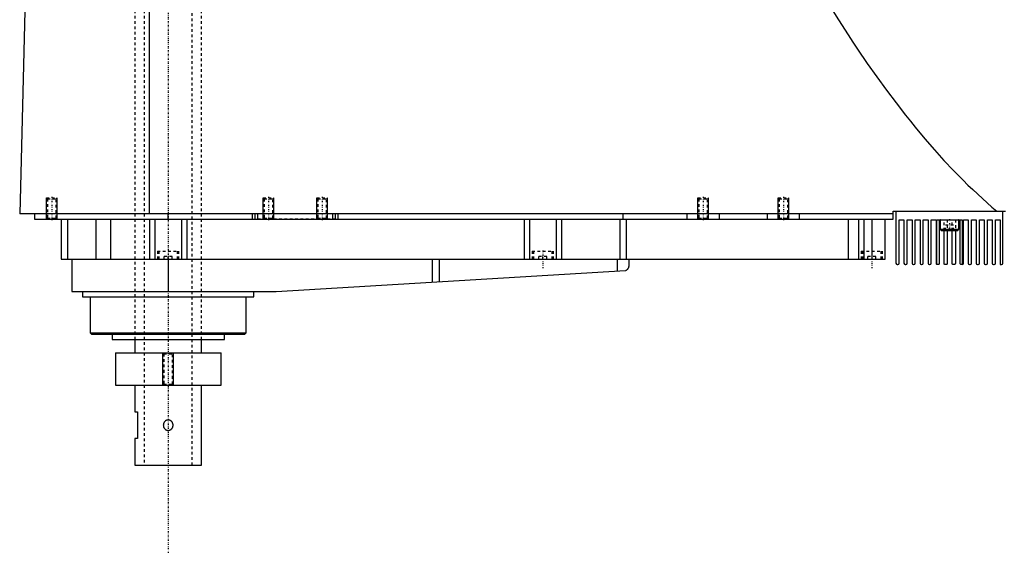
# Model space of a CAD drawing. Extents: x -706 to 181, y -1 to 1086.
# Tile 2 of 5: x -706 to -338, y 364 to 560. Entities that reach past the tile are written whole.
import ezdxf

# ---------------------------------------------------------------- set-up
doc = ezdxf.new("R2010")
doc.units = 0
doc.linetypes.add('CENTER', pattern=[1.5, 0.45, -0.5, 0.05, -0.5])
doc.linetypes.add('DASHED', pattern=[2, 1, -1])
for name, color, linetype in [('AM_0', 7, 'CONTINUOUS'), ('AM_10', 7, 'CONTINUOUS'), ('AM_3', 7, 'DASHED'), ('AM_7', 7, 'CENTER')]:
    doc.layers.add(name, color=color, linetype=linetype)

msp = doc.modelspace()

# ---------------------------------------------------------------- linework, layer by layer
at = {"layer": 'AM_0', "color": 7, "linetype": 'CONTINUOUS'}
for p, q in [((-703.45, 568.63), (-705.5, 487.5)), ((-657.01, 487.5), (-657.01, 569.6)), ((-379, 487.5), (-705.5, 487.5)), ((-700, 487.5), (-700, 485.5)), ((-650, 485.5), (-650, 487.5)), ((-618.5, 485.5), (-618.5, 487.5)), ((-617.5, 485.5), (-617.5, 487.5)), ((-616.5, 485.5), (-616.5, 487.5)), ((-588.5, 485.5), (-588.5, 487.5)), ((-587.5, 485.5), (-587.5, 487.5)), ((-586.5, 485.5), (-586.5, 487.5)), ((-480, 485.5), (-480, 487.5)), ((-456, 485.5), (-456, 487.5)), ((-444, 485.5), (-444, 487.5)), ((-426, 485.5), (-426, 487.5)), ((-414, 485.5), (-414, 487.5)), ((-379, 485.5), (-379, 488.5)), ((-379, 488.5), (-337, 488.5)), ((-378, 488.5), (-378, 469)), ((-338, 469), (-338, 488.5)), ((-700, 485.5), (-379, 485.5)), ((-690, 485.5), (-690, 470.5)), ((-687.69, 485.5), (-687.69, 470.5)), ((-677.09, 485.5), (-677.09, 470.5)), ((-671.56, 485.5), (-671.56, 470.5)), ((-657, 485.5), (-657, 470.5)), ((-655, 485.5), (-655, 470.5)), ((-645, 485.5), (-645, 470.5)), ((-643, 485.5), (-643, 470.5)), ((-517, 485.5), (-517, 470.5)), ((-515, 485.5), (-515, 470.5)), ((-505, 485.5), (-505, 470.5)), ((-503, 485.5), (-503, 470.5)), ((-481.18, 485.5), (-481.18, 470.5)), ((-478.85, 485.5), (-478.85, 470.5)), ((-395.84, 485.5), (-395.84, 470.5)), ((-392, 485.5), (-392, 470.5)), ((-390, 485.5), (-390, 470.5)), ((-387, 485.5), (-387, 470.5)), ((-382, 470.5), (-382, 485.5)), ((-376.8, 485.3), (-375, 485.3)), ((-376.8, 469), (-376.8, 485.3)), ((-375, 485.3), (-375, 469)), ((-373.8, 485.3), (-372, 485.3)), ((-373.8, 469), (-373.8, 485.3)), ((-372, 485.3), (-372, 469)), ((-370.8, 485.3), (-369, 485.3)), ((-370.8, 469), (-370.8, 485.3)), ((-369, 485.3), (-369, 469)), ((-367.8, 485.3), (-366, 485.3)), ((-367.8, 469), (-367.8, 485.3)), ((-366, 485.3), (-366, 469)), ((-364.8, 485.3), (-363, 485.3)), ((-364.8, 469), (-364.8, 485.3)), ((-363, 485.3), (-363, 469)), ((-362.75, 468.57), (-362.75, 485.3)), ((-362.75, 485.3), (-353.25, 485.3)), ((-361.8, 485.3), (-361.8, 469)), ((-361.5, 485.2), (-361.5, 481.7)), ((-361.5, 485.2), (-354.5, 485.2)), ((-354.5, 481.7), (-354.5, 485.2)), ((-354, 469), (-354, 485.3)), ((-353.25, 485.3), (-353.25, 468.5)), ((-352.8, 485.3), (-351, 485.3)), ((-352.8, 469), (-352.8, 485.3)), ((-351, 485.3), (-351, 469)), ((-349.8, 485.3), (-348, 485.3)), ((-349.8, 469), (-349.8, 485.3)), ((-348, 485.3), (-348, 469)), ((-346.8, 485.3), (-345, 485.3)), ((-346.8, 469), (-346.8, 485.3)), ((-345, 485.3), (-345, 469)), ((-343.8, 485.3), (-342, 485.3)), ((-343.8, 469), (-343.8, 485.3)), ((-342, 485.3), (-342, 469)), ((-340.8, 485.3), (-339, 485.3)), ((-340.8, 469), (-340.8, 485.3)), ((-339, 485.3), (-339, 468.5)), ((-361.5, 481.7), (-361.1, 481.3)), ((-361.5, 481.7), (-354.5, 481.7)), ((-361.1, 481.3), (-354.9, 481.3)), ((-360, 469), (-360, 481.3)), ((-358.8, 481.3), (-358.8, 469)), ((-357, 469), (-357, 481.3)), ((-355.8, 481.3), (-355.8, 469)), ((-354.9, 481.3), (-354.5, 481.7)), ((-690, 470.5), (-382, 470.5)), ((-686, 470.5), (-686, 458.5)), ((-650, 470.5), (-650, 458.5)), ((-551.33, 470.5), (-551.33, 461.99)), ((-548.68, 470.5), (-548.68, 462.14)), ((-482.14, 470.5), (-482.14, 466.1)), ((-477.8, 470.5), (-477.8, 467.74)), ((-377.5, 468.5), (-377.3, 468.5)), ((-374.5, 468.5), (-374.3, 468.5)), ((-371.5, 468.5), (-371.3, 468.5)), ((-368.5, 468.5), (-368.3, 468.5)), ((-365.5, 468.5), (-365.3, 468.5)), ((-362.3, 468.5), (-362.5, 468.5)), ((-359.3, 468.5), (-359.5, 468.5)), ((-356.3, 468.5), (-356.5, 468.5)), ((-353.3, 468.5), (-353.5, 468.5)), ((-350.5, 468.5), (-350.3, 468.5)), ((-347.5, 468.5), (-347.3, 468.5)), ((-344.5, 468.5), (-344.3, 468.5)), ((-341.5, 468.5), (-341.3, 468.5)), ((-339, 468.5), (-338.5, 468.5)), ((-609.7, 458.52), (-479.14, 466.27)), ((-686, 458.5), (-610.3, 458.5)), ((-682, 458.5), (-682, 456.5)), ((-682, 456.5), (-618, 456.5)), ((-679.17, 456.5), (-679.17, 443)), ((-620.83, 443), (-620.83, 456.5)), ((-618, 456.5), (-618, 458.5)), ((-679.17, 443), (-678.67, 442.5)), ((-679.17, 443), (-620.83, 443)), ((-678.67, 442.5), (-621.33, 442.5)), ((-671, 442.5), (-671, 440.5)), ((-629, 440.5), (-629, 442.5)), ((-621.33, 442.5), (-620.83, 443)), ((-671, 440.5), (-629, 440.5)), ((-662.5, 440.5), (-662.5, 435.5)), ((-637.5, 435.5), (-637.5, 440.5)), ((-669.75, 435.5), (-669.75, 423.5)), ((-669.75, 435.5), (-630.25, 435.5)), ((-630.25, 423.5), (-630.25, 435.5)), ((-669.75, 423.5), (-630.25, 423.5)), ((-662.5, 423.5), (-662.5, 413.5)), ((-637.5, 393.5), (-637.5, 423.5)), ((-662.5, 413.5), (-661.5, 413.5)), ((-661.5, 413.5), (-661.5, 403.5)), ((-662.5, 403.5), (-662.5, 393.5)), ((-661.5, 403.5), (-662.5, 403.5)), ((-662.5, 393.5), (-637.5, 393.5))]:
    msp.add_line(p, q, dxfattribs=at)
for points in [[(-404.88, 568.63, 0), (-403.09, 565.7, 0), (-399.5, 559.96, 0), (-395.91, 554.39, 0), (-394.12, 551.66, 0), (-392.33, 548.98, 0), (-388.74, 543.72, 0), (-385.15, 538.63, 0), (-381.57, 533.7, 0), (-377.98, 528.92, 0), (-374.39, 524.31, 0), (-372.6, 522.07, 0), (-370.81, 519.86, 0), (-367.22, 515.57, 0), (-363.63, 511.44, 0), (-360.05, 507.47, 0), (-356.46, 503.66, 0), (-352.87, 500.01, 0), (-351.08, 498.24, 0), (-349.28, 496.52, 0), (-345.69, 493.19, 0), (-342.11, 490.02, 0), (-340.31, 488.5, 0)], [(-479.14, 466.27, 0), (-479.07, 466.3, 0), (-478.93, 466.36, 0), (-478.8, 466.42, 0), (-478.73, 466.46, 0), (-478.67, 466.49, 0), (-478.56, 466.57, 0), (-478.45, 466.66, 0), (-478.35, 466.75, 0), (-478.26, 466.84, 0), (-478.18, 466.94, 0), (-478.14, 466.99, 0), (-478.11, 467.04, 0), (-478.04, 467.14, 0), (-477.98, 467.24, 0), (-477.93, 467.34, 0), (-477.89, 467.44, 0), (-477.86, 467.53, 0), (-477.84, 467.58, 0), (-477.84, 467.58, 0), (-477.84, 467.6, 0), (-477.83, 467.61, 0), (-477.83, 467.62, 0), (-477.83, 467.62, 0), (-477.83, 467.64, 0), (-477.82, 467.65, 0), (-477.82, 467.66, 0), (-477.82, 467.67, 0), (-477.81, 467.68, 0), (-477.81, 467.69, 0), (-477.81, 467.69, 0), (-477.81, 467.7, 0), (-477.81, 467.71, 0), (-477.8, 467.72, 0), (-477.8, 467.72, 0), (-477.8, 467.73, 0), (-477.8, 467.73, 0), (-477.8, 467.73, 0), (-477.8, 467.73, 0), (-477.8, 467.74, 0), (-477.8, 467.74, 0)], [(-362.5, 468.5, 0), (-362.51, 468.5, 0), (-362.54, 468.5, 0), (-362.56, 468.5, 0), (-362.58, 468.51, 0), (-362.59, 468.51, 0), (-362.61, 468.51, 0), (-362.63, 468.52, 0), (-362.65, 468.52, 0), (-362.67, 468.53, 0), (-362.68, 468.53, 0), (-362.69, 468.54, 0), (-362.7, 468.54, 0), (-362.71, 468.55, 0), (-362.72, 468.55, 0), (-362.73, 468.55, 0), (-362.74, 468.56, 0), (-362.74, 468.56, 0), (-362.74, 468.56, 0), (-362.75, 468.56, 0), (-362.75, 468.57, 0), (-362.75, 468.57, 0), (-362.75, 468.57, 0)], [(-361.8, 469, 0), (-361.8, 468.99, 0), (-361.8, 468.98, 0), (-361.8, 468.97, 0), (-361.8, 468.97, 0), (-361.8, 468.96, 0), (-361.8, 468.95, 0), (-361.8, 468.94, 0), (-361.8, 468.93, 0), (-361.81, 468.92, 0), (-361.81, 468.91, 0), (-361.81, 468.91, 0), (-361.81, 468.9, 0), (-361.81, 468.89, 0), (-361.81, 468.88, 0), (-361.82, 468.87, 0), (-361.82, 468.86, 0), (-361.82, 468.85, 0), (-361.82, 468.85, 0), (-361.83, 468.84, 0), (-361.83, 468.83, 0), (-361.83, 468.82, 0), (-361.83, 468.82, 0), (-361.84, 468.81, 0), (-361.84, 468.8, 0), (-361.84, 468.8, 0), (-361.85, 468.79, 0), (-361.85, 468.79, 0), (-361.85, 468.78, 0), (-361.86, 468.77, 0), (-361.86, 468.76, 0), (-361.86, 468.75, 0), (-361.87, 468.75, 0), (-361.87, 468.74, 0), (-361.87, 468.74, 0), (-361.88, 468.73, 0), (-361.88, 468.72, 0), (-361.89, 468.72, 0), (-361.89, 468.71, 0), (-361.9, 468.7, 0), (-361.9, 468.7, 0), (-361.9, 468.7, 0), (-361.91, 468.69, 0), (-361.91, 468.68, 0), (-361.92, 468.68, 0), (-361.92, 468.67, 0), (-361.93, 468.67, 0), (-361.93, 468.66, 0), (-361.93, 468.66, 0), (-361.94, 468.65, 0), (-361.94, 468.65, 0), (-361.95, 468.64, 0), (-361.95, 468.64, 0), (-361.96, 468.63, 0), (-361.96, 468.63, 0), (-361.97, 468.63, 0), (-361.97, 468.62, 0), (-361.98, 468.62, 0), (-361.98, 468.61, 0), (-361.99, 468.61, 0), (-361.99, 468.6, 0), (-362, 468.6, 0), (-362, 468.6, 0), (-362.01, 468.6, 0), (-362.01, 468.59, 0), (-362.01, 468.59, 0), (-362.03, 468.58, 0), (-362.06, 468.56, 0), (-362.1, 468.54, 0), (-362.13, 468.53, 0), (-362.16, 468.52, 0), (-362.19, 468.51, 0), (-362.21, 468.51, 0), (-362.23, 468.51, 0), (-362.26, 468.5, 0), (-362.29, 468.5, 0), (-362.3, 468.5, 0)], [(-359.5, 468.5, 0), (-359.5, 468.5, 0), (-359.51, 468.5, 0), (-359.52, 468.5, 0), (-359.52, 468.5, 0), (-359.52, 468.5, 0), (-359.53, 468.5, 0), (-359.54, 468.5, 0), (-359.55, 468.5, 0), (-359.55, 468.5, 0), (-359.56, 468.5, 0), (-359.56, 468.5, 0), (-359.57, 468.5, 0), (-359.57, 468.51, 0), (-359.58, 468.51, 0), (-359.59, 468.51, 0), (-359.59, 468.51, 0), (-359.6, 468.51, 0), (-359.6, 468.51, 0), (-359.61, 468.51, 0), (-359.62, 468.51, 0), (-359.62, 468.52, 0), (-359.63, 468.52, 0), (-359.63, 468.52, 0), (-359.64, 468.52, 0), (-359.64, 468.52, 0), (-359.65, 468.52, 0), (-359.65, 468.52, 0), (-359.66, 468.53, 0), (-359.66, 468.53, 0), (-359.67, 468.53, 0), (-359.68, 468.53, 0), (-359.68, 468.54, 0), (-359.69, 468.54, 0), (-359.69, 468.54, 0), (-359.7, 468.54, 0), (-359.7, 468.54, 0), (-359.71, 468.55, 0), (-359.72, 468.55, 0), (-359.72, 468.55, 0), (-359.73, 468.55, 0), (-359.73, 468.56, 0), (-359.74, 468.56, 0), (-359.74, 468.56, 0), (-359.75, 468.57, 0), (-359.76, 468.57, 0), (-359.76, 468.57, 0), (-359.77, 468.58, 0), (-359.77, 468.58, 0), (-359.77, 468.58, 0), (-359.78, 468.59, 0), (-359.79, 468.59, 0), (-359.79, 468.59, 0), (-359.8, 468.6, 0), (-359.8, 468.6, 0), (-359.8, 468.6, 0), (-359.81, 468.61, 0), (-359.81, 468.61, 0), (-359.82, 468.62, 0), (-359.83, 468.62, 0), (-359.83, 468.63, 0), (-359.83, 468.63, 0), (-359.84, 468.63, 0), (-359.84, 468.63, 0), (-359.85, 468.64, 0), (-359.85, 468.64, 0), (-359.85, 468.64, 0), (-359.86, 468.65, 0), (-359.86, 468.65, 0), (-359.86, 468.66, 0), (-359.87, 468.66, 0), (-359.87, 468.66, 0), (-359.88, 468.67, 0), (-359.88, 468.68, 0), (-359.88, 468.68, 0), (-359.89, 468.69, 0), (-359.89, 468.69, 0), (-359.89, 468.69, 0), (-359.9, 468.7, 0), (-359.9, 468.7, 0), (-359.91, 468.71, 0), (-359.91, 468.72, 0), (-359.92, 468.72, 0), (-359.92, 468.72, 0), (-359.92, 468.73, 0), (-359.92, 468.73, 0), (-359.93, 468.74, 0), (-359.93, 468.75, 0), (-359.93, 468.75, 0), (-359.94, 468.76, 0), (-359.94, 468.76, 0), (-359.94, 468.77, 0), (-359.95, 468.77, 0), (-359.95, 468.78, 0), (-359.95, 468.79, 0), (-359.96, 468.79, 0), (-359.96, 468.8, 0), (-359.96, 468.8, 0), (-359.96, 468.81, 0), (-359.96, 468.81, 0), (-359.97, 468.82, 0), (-359.97, 468.83, 0), (-359.97, 468.84, 0), (-359.97, 468.84, 0), (-359.98, 468.85, 0), (-359.98, 468.85, 0), (-359.98, 468.86, 0), (-359.98, 468.86, 0), (-359.98, 468.87, 0), (-359.98, 468.87, 0), (-359.99, 468.88, 0), (-359.99, 468.89, 0), (-359.99, 468.89, 0), (-359.99, 468.89, 0), (-359.99, 468.9, 0), (-359.99, 468.91, 0), (-359.99, 468.92, 0), (-359.99, 468.92, 0), (-360, 468.93, 0), (-360, 468.93, 0), (-360, 468.94, 0), (-360, 468.95, 0), (-360, 468.95, 0), (-360, 468.96, 0), (-360, 468.97, 0), (-360, 468.97, 0), (-360, 468.98, 0), (-360, 468.98, 0), (-360, 468.99, 0), (-360, 469, 0), (-360, 469, 0)], [(-358.8, 469, 0), (-358.8, 469, 0), (-358.8, 468.99, 0), (-358.8, 468.98, 0), (-358.8, 468.98, 0), (-358.8, 468.98, 0), (-358.8, 468.97, 0), (-358.8, 468.96, 0), (-358.8, 468.95, 0), (-358.8, 468.95, 0), (-358.8, 468.94, 0), (-358.8, 468.94, 0), (-358.8, 468.93, 0), (-358.81, 468.92, 0), (-358.81, 468.92, 0), (-358.81, 468.91, 0), (-358.81, 468.9, 0), (-358.81, 468.9, 0), (-358.81, 468.89, 0), (-358.81, 468.89, 0), (-358.81, 468.88, 0), (-358.82, 468.87, 0), (-358.82, 468.87, 0), (-358.82, 468.87, 0), (-358.82, 468.86, 0), (-358.82, 468.85, 0), (-358.82, 468.85, 0), (-358.82, 468.84, 0), (-358.83, 468.84, 0), (-358.83, 468.83, 0), (-358.83, 468.82, 0), (-358.83, 468.82, 0), (-358.84, 468.81, 0), (-358.84, 468.81, 0), (-358.84, 468.8, 0), (-358.84, 468.8, 0), (-358.85, 468.79, 0), (-358.85, 468.78, 0), (-358.85, 468.78, 0), (-358.86, 468.77, 0), (-358.86, 468.77, 0), (-358.86, 468.76, 0), (-358.86, 468.76, 0), (-358.87, 468.75, 0), (-358.87, 468.74, 0), (-358.87, 468.74, 0), (-358.88, 468.73, 0), (-358.88, 468.73, 0), (-358.88, 468.72, 0), (-358.89, 468.72, 0), (-358.89, 468.71, 0), (-358.9, 468.71, 0), (-358.9, 468.7, 0), (-358.9, 468.69, 0), (-358.91, 468.69, 0), (-358.91, 468.69, 0), (-358.91, 468.68, 0), (-358.92, 468.68, 0), (-358.92, 468.67, 0), (-358.93, 468.67, 0), (-358.93, 468.66, 0), (-358.93, 468.66, 0), (-358.94, 468.66, 0), (-358.94, 468.65, 0), (-358.95, 468.65, 0), (-358.95, 468.64, 0), (-358.95, 468.64, 0), (-358.96, 468.64, 0), (-358.96, 468.63, 0), (-358.96, 468.63, 0), (-358.97, 468.63, 0), (-358.97, 468.62, 0), (-358.98, 468.62, 0), (-358.98, 468.61, 0), (-358.99, 468.61, 0), (-358.99, 468.6, 0), (-359, 468.6, 0), (-359, 468.6, 0), (-359.01, 468.6, 0), (-359.01, 468.59, 0), (-359.02, 468.59, 0), (-359.02, 468.58, 0), (-359.03, 468.58, 0), (-359.03, 468.58, 0), (-359.04, 468.57, 0), (-359.04, 468.57, 0), (-359.05, 468.57, 0), (-359.06, 468.56, 0), (-359.06, 468.56, 0), (-359.07, 468.56, 0), (-359.07, 468.56, 0), (-359.08, 468.55, 0), (-359.08, 468.55, 0), (-359.09, 468.55, 0), (-359.09, 468.54, 0), (-359.1, 468.54, 0), (-359.11, 468.54, 0), (-359.11, 468.54, 0), (-359.12, 468.54, 0), (-359.12, 468.53, 0), (-359.13, 468.53, 0), (-359.14, 468.53, 0), (-359.14, 468.53, 0), (-359.15, 468.52, 0), (-359.15, 468.52, 0), (-359.16, 468.52, 0), (-359.16, 468.52, 0), (-359.17, 468.52, 0), (-359.17, 468.52, 0), (-359.18, 468.52, 0), (-359.18, 468.51, 0), (-359.19, 468.51, 0), (-359.2, 468.51, 0), (-359.2, 468.51, 0), (-359.21, 468.51, 0), (-359.21, 468.51, 0), (-359.22, 468.51, 0), (-359.23, 468.51, 0), (-359.23, 468.5, 0), (-359.24, 468.5, 0), (-359.24, 468.5, 0), (-359.25, 468.5, 0), (-359.26, 468.5, 0), (-359.26, 468.5, 0), (-359.27, 468.5, 0), (-359.28, 468.5, 0), (-359.28, 468.5, 0), (-359.28, 468.5, 0), (-359.29, 468.5, 0), (-359.3, 468.5, 0), (-359.3, 468.5, 0)], [(-356.5, 468.5, 0), (-356.5, 468.5, 0), (-356.51, 468.5, 0), (-356.52, 468.5, 0), (-356.52, 468.5, 0), (-356.52, 468.5, 0), (-356.53, 468.5, 0), (-356.54, 468.5, 0), (-356.54, 468.5, 0), (-356.55, 468.5, 0), (-356.56, 468.5, 0), (-356.56, 468.5, 0), (-356.57, 468.5, 0), (-356.57, 468.51, 0), (-356.58, 468.51, 0), (-356.59, 468.51, 0), (-356.59, 468.51, 0), (-356.6, 468.51, 0), (-356.6, 468.51, 0), (-356.61, 468.51, 0), (-356.61, 468.51, 0), (-356.62, 468.51, 0), (-356.63, 468.52, 0), (-356.63, 468.52, 0), (-356.64, 468.52, 0), (-356.64, 468.52, 0), (-356.65, 468.52, 0), (-356.65, 468.52, 0), (-356.66, 468.53, 0), (-356.66, 468.53, 0), (-356.67, 468.53, 0), (-356.68, 468.53, 0), (-356.68, 468.53, 0), (-356.69, 468.54, 0), (-356.69, 468.54, 0), (-356.7, 468.54, 0), (-356.7, 468.54, 0), (-356.71, 468.55, 0), (-356.72, 468.55, 0), (-356.72, 468.55, 0), (-356.73, 468.55, 0), (-356.73, 468.56, 0), (-356.74, 468.56, 0), (-356.74, 468.56, 0), (-356.75, 468.57, 0), (-356.76, 468.57, 0), (-356.76, 468.57, 0), (-356.77, 468.58, 0), (-356.77, 468.58, 0), (-356.77, 468.58, 0), (-356.78, 468.59, 0), (-356.79, 468.59, 0), (-356.79, 468.59, 0), (-356.8, 468.6, 0), (-356.8, 468.6, 0), (-356.8, 468.6, 0), (-356.81, 468.61, 0), (-356.82, 468.61, 0), (-356.82, 468.62, 0), (-356.83, 468.62, 0), (-356.83, 468.63, 0), (-356.83, 468.63, 0), (-356.84, 468.63, 0), (-356.84, 468.64, 0), (-356.85, 468.64, 0), (-356.85, 468.64, 0), (-356.85, 468.65, 0), (-356.86, 468.65, 0), (-356.86, 468.66, 0), (-356.86, 468.66, 0), (-356.87, 468.66, 0), (-356.87, 468.67, 0), (-356.88, 468.67, 0), (-356.88, 468.68, 0), (-356.89, 468.68, 0), (-356.89, 468.69, 0), (-356.89, 468.69, 0), (-356.89, 468.69, 0), (-356.9, 468.7, 0), (-356.9, 468.71, 0), (-356.91, 468.71, 0), (-356.91, 468.72, 0), (-356.92, 468.72, 0), (-356.92, 468.73, 0), (-356.92, 468.73, 0), (-356.92, 468.74, 0), (-356.93, 468.74, 0), (-356.93, 468.75, 0), (-356.94, 468.75, 0), (-356.94, 468.76, 0), (-356.94, 468.76, 0), (-356.94, 468.77, 0), (-356.95, 468.77, 0), (-356.95, 468.78, 0), (-356.95, 468.79, 0), (-356.96, 468.8, 0), (-356.96, 468.8, 0), (-356.96, 468.81, 0), (-356.96, 468.81, 0), (-356.96, 468.82, 0), (-356.97, 468.82, 0), (-356.97, 468.83, 0), (-356.97, 468.84, 0), (-356.98, 468.84, 0), (-356.98, 468.85, 0), (-356.98, 468.85, 0), (-356.98, 468.86, 0), (-356.98, 468.87, 0), (-356.98, 468.87, 0), (-356.98, 468.87, 0), (-356.99, 468.88, 0), (-356.99, 468.89, 0), (-356.99, 468.89, 0), (-356.99, 468.89, 0), (-356.99, 468.9, 0), (-356.99, 468.91, 0), (-356.99, 468.92, 0), (-356.99, 468.92, 0), (-357, 468.93, 0), (-357, 468.93, 0), (-357, 468.94, 0), (-357, 468.95, 0), (-357, 468.95, 0), (-357, 468.96, 0), (-357, 468.97, 0), (-357, 468.97, 0), (-357, 468.98, 0), (-357, 468.98, 0), (-357, 468.99, 0), (-357, 469, 0), (-357, 469, 0)], [(-355.8, 469, 0), (-355.8, 469, 0), (-355.8, 468.99, 0), (-355.8, 468.98, 0), (-355.8, 468.98, 0), (-355.8, 468.97, 0), (-355.8, 468.97, 0), (-355.8, 468.96, 0), (-355.8, 468.95, 0), (-355.8, 468.94, 0), (-355.8, 468.94, 0), (-355.8, 468.93, 0), (-355.8, 468.93, 0), (-355.81, 468.92, 0), (-355.81, 468.91, 0), (-355.81, 468.91, 0), (-355.81, 468.9, 0), (-355.81, 468.89, 0), (-355.81, 468.89, 0), (-355.81, 468.88, 0), (-355.82, 468.88, 0), (-355.82, 468.87, 0), (-355.82, 468.87, 0), (-355.82, 468.86, 0), (-355.82, 468.86, 0), (-355.82, 468.85, 0), (-355.82, 468.84, 0), (-355.83, 468.84, 0), (-355.83, 468.83, 0), (-355.83, 468.83, 0), (-355.83, 468.82, 0), (-355.84, 468.81, 0), (-355.84, 468.81, 0), (-355.84, 468.8, 0), (-355.84, 468.8, 0), (-355.85, 468.79, 0), (-355.85, 468.78, 0), (-355.85, 468.78, 0), (-355.86, 468.77, 0), (-355.86, 468.76, 0), (-355.86, 468.76, 0), (-355.86, 468.76, 0), (-355.87, 468.75, 0), (-355.87, 468.74, 0), (-355.87, 468.74, 0), (-355.88, 468.73, 0), (-355.88, 468.73, 0), (-355.88, 468.72, 0), (-355.89, 468.72, 0), (-355.89, 468.71, 0), (-355.89, 468.71, 0), (-355.9, 468.7, 0), (-355.9, 468.7, 0), (-355.91, 468.69, 0), (-355.91, 468.69, 0), (-355.91, 468.68, 0), (-355.92, 468.68, 0), (-355.92, 468.67, 0), (-355.93, 468.67, 0), (-355.93, 468.66, 0), (-355.94, 468.66, 0), (-355.94, 468.66, 0), (-355.94, 468.65, 0), (-355.94, 468.65, 0), (-355.95, 468.64, 0), (-355.95, 468.64, 0), (-355.95, 468.64, 0), (-355.96, 468.63, 0), (-355.97, 468.63, 0), (-355.97, 468.63, 0), (-355.97, 468.62, 0), (-355.98, 468.62, 0), (-355.98, 468.61, 0), (-355.99, 468.61, 0), (-355.99, 468.61, 0), (-356, 468.6, 0), (-356, 468.6, 0), (-356, 468.6, 0), (-356.01, 468.59, 0), (-356.02, 468.59, 0), (-356.02, 468.59, 0), (-356.03, 468.58, 0), (-356.03, 468.58, 0), (-356.04, 468.58, 0), (-356.04, 468.57, 0), (-356.05, 468.57, 0), (-356.05, 468.57, 0), (-356.06, 468.56, 0), (-356.06, 468.56, 0), (-356.07, 468.56, 0), (-356.07, 468.55, 0), (-356.08, 468.55, 0), (-356.08, 468.55, 0), (-356.09, 468.55, 0), (-356.1, 468.54, 0), (-356.1, 468.54, 0), (-356.11, 468.54, 0), (-356.11, 468.54, 0), (-356.12, 468.53, 0), (-356.12, 468.53, 0), (-356.13, 468.53, 0), (-356.14, 468.53, 0), (-356.14, 468.53, 0), (-356.15, 468.52, 0), (-356.15, 468.52, 0), (-356.16, 468.52, 0), (-356.16, 468.52, 0), (-356.17, 468.52, 0), (-356.17, 468.52, 0), (-356.18, 468.51, 0), (-356.19, 468.51, 0), (-356.19, 468.51, 0), (-356.2, 468.51, 0), (-356.2, 468.51, 0), (-356.21, 468.51, 0), (-356.21, 468.51, 0), (-356.22, 468.51, 0), (-356.23, 468.51, 0), (-356.23, 468.5, 0), (-356.24, 468.5, 0), (-356.24, 468.5, 0), (-356.25, 468.5, 0), (-356.26, 468.5, 0), (-356.26, 468.5, 0), (-356.27, 468.5, 0), (-356.28, 468.5, 0), (-356.28, 468.5, 0), (-356.28, 468.5, 0), (-356.29, 468.5, 0), (-356.3, 468.5, 0), (-356.3, 468.5, 0)], [(-353.5, 468.5, 0), (-353.51, 468.5, 0), (-353.54, 468.5, 0), (-353.56, 468.5, 0), (-353.58, 468.51, 0), (-353.59, 468.51, 0), (-353.62, 468.51, 0), (-353.65, 468.52, 0), (-353.68, 468.53, 0), (-353.71, 468.55, 0), (-353.75, 468.57, 0), (-353.76, 468.58, 0), (-353.78, 468.59, 0), (-353.81, 468.61, 0), (-353.83, 468.63, 0), (-353.84, 468.63, 0), (-353.84, 468.64, 0), (-353.85, 468.64, 0), (-353.85, 468.64, 0), (-353.86, 468.65, 0), (-353.86, 468.66, 0), (-353.87, 468.66, 0), (-353.87, 468.67, 0), (-353.88, 468.67, 0), (-353.88, 468.68, 0), (-353.88, 468.68, 0), (-353.89, 468.69, 0), (-353.9, 468.69, 0), (-353.9, 468.7, 0), (-353.91, 468.71, 0), (-353.91, 468.72, 0), (-353.91, 468.72, 0), (-353.92, 468.72, 0), (-353.92, 468.73, 0), (-353.93, 468.74, 0), (-353.93, 468.75, 0), (-353.94, 468.76, 0), (-353.94, 468.76, 0), (-353.94, 468.77, 0), (-353.95, 468.77, 0), (-353.95, 468.78, 0), (-353.95, 468.79, 0), (-353.96, 468.8, 0), (-353.96, 468.8, 0), (-353.96, 468.81, 0), (-353.97, 468.82, 0), (-353.97, 468.83, 0), (-353.97, 468.83, 0), (-353.97, 468.84, 0), (-353.98, 468.85, 0), (-353.98, 468.86, 0), (-353.98, 468.88, 0), (-353.99, 468.89, 0), (-353.99, 468.89, 0), (-353.99, 468.9, 0), (-353.99, 468.91, 0), (-353.99, 468.92, 0), (-354, 468.93, 0), (-354, 468.95, 0), (-354, 468.96, 0), (-354, 468.96, 0), (-354, 468.97, 0), (-354, 468.98, 0), (-354, 468.99, 0), (-354, 469, 0)], [(-353.25, 468.5, 0), (-353.25, 468.5, 0), (-353.26, 468.5, 0), (-353.28, 468.5, 0), (-353.3, 468.5, 0)]]:
    msp.add_polyline3d(points, dxfattribs=at)
for centre, radius, start, end in [((-361.4, 485.2), 0.1, 90, 180), ((-354.6, 485.2), 0.1, 0, 90), ((-377.5, 469), 0.5, 180, 270), ((-377.3, 469), 0.5, 270, 0), ((-374.5, 469), 0.5, 180, 270), ((-374.3, 469), 0.5, 270, 0), ((-371.5, 469), 0.5, 180, 270), ((-371.3, 469), 0.5, 270, 0), ((-368.5, 469), 0.5, 180, 270), ((-368.3, 469), 0.5, 270, 0), ((-365.5, 469), 0.5, 180, 270), ((-365.3, 469), 0.5, 270, 0), ((-362.5, 469), 0.5, 180, 240), ((-353.3, 469), 0.5, 275.7392, 0), ((-350.5, 469), 0.5, 180, 270), ((-350.3, 469), 0.5, 270, 0), ((-347.5, 469), 0.5, 180, 270), ((-347.3, 469), 0.5, 270, 0), ((-344.5, 469), 0.5, 180, 270), ((-344.3, 469), 0.5, 270, 0), ((-341.5, 469), 0.5, 180, 270), ((-341.3, 469), 0.5, 270, 0), ((-338.5, 469), 0.5, 270, 0), ((-610.3, 468.5), 10, 270, 273.4)]:
    msp.add_arc(centre, radius, start, end, dxfattribs=at)
at = {"layer": 'AM_10', "color": 7, "linetype": 'CONTINUOUS'}
for p, q in [((-695.5, 485.5), (-695.5, 493.5)), ((-691.5, 485.5), (-691.5, 493.5)), ((-614.5, 485.5), (-614.5, 493.5)), ((-610.5, 485.5), (-610.5, 493.5)), ((-594.5, 485.5), (-594.5, 493.5)), ((-590.5, 485.5), (-590.5, 493.5)), ((-452, 485.5), (-452, 493.5)), ((-448, 485.5), (-448, 493.5)), ((-422, 485.5), (-422, 493.5)), ((-418, 485.5), (-418, 493.5)), ((-652, 423.5), (-652, 435.5)), ((-648, 423.5), (-648, 435.5))]:
    msp.add_line(p, q, dxfattribs=at)
at = {"layer": 'AM_3', "color": 6, "linetype": 'DASHED'}
for p, q in [((-659, 1053.5), (-659, 393.5)), ((-641, 393.5), (-641, 1053.5)), ((-662.5, 675.5), (-662.5, 440.5)), ((-637.5, 440.5), (-637.5, 675.5)), ((-695.5, 493.5), (-695.12, 493.12)), ((-695.5, 493.5), (-691.5, 493.5)), ((-695.12, 493.12), (-695.12, 485.88)), ((-695.12, 493.12), (-691.88, 493.12)), ((-691.88, 493.12), (-691.5, 493.5)), ((-691.88, 485.88), (-691.88, 493.12)), ((-614.5, 493.5), (-614.12, 493.12)), ((-614.5, 493.5), (-610.5, 493.5)), ((-614.12, 493.12), (-614.12, 485.88)), ((-614.12, 493.12), (-610.88, 493.12)), ((-610.88, 493.12), (-610.5, 493.5)), ((-610.88, 485.88), (-610.88, 493.12)), ((-594.5, 493.5), (-594.12, 493.12)), ((-594.5, 493.5), (-590.5, 493.5)), ((-594.12, 493.12), (-594.12, 485.88)), ((-594.12, 493.12), (-590.88, 493.12)), ((-590.88, 493.12), (-590.5, 493.5)), ((-590.88, 485.88), (-590.88, 493.12)), ((-452, 493.5), (-451.62, 493.12)), ((-452, 493.5), (-448, 493.5)), ((-451.62, 493.12), (-451.62, 485.88)), ((-451.62, 493.12), (-448.38, 493.12)), ((-448.38, 493.12), (-448, 493.5)), ((-448.38, 485.88), (-448.38, 493.12)), ((-422, 493.5), (-421.62, 493.12)), ((-422, 493.5), (-418, 493.5)), ((-421.62, 493.12), (-421.62, 485.88)), ((-421.62, 493.12), (-418.38, 493.12)), ((-418.38, 493.12), (-418, 493.5)), ((-418.38, 485.88), (-418.38, 493.12)), ((-695.12, 485.88), (-695.5, 485.5)), ((-695.12, 485.88), (-691.88, 485.88)), ((-691.5, 485.5), (-691.88, 485.88)), ((-614.12, 485.88), (-614.5, 485.5)), ((-614.12, 485.88), (-610.88, 485.88)), ((-610.5, 485.5), (-610.88, 485.88)), ((-594.12, 485.88), (-594.5, 485.5)), ((-594.12, 485.88), (-590.88, 485.88)), ((-590.5, 485.5), (-590.88, 485.88)), ((-451.62, 485.88), (-452, 485.5)), ((-451.62, 485.88), (-448.38, 485.88)), ((-448, 485.5), (-448.38, 485.88)), ((-421.62, 485.88), (-422, 485.5)), ((-421.62, 485.88), (-418.38, 485.88)), ((-418, 485.5), (-418.38, 485.88)), ((-587.5, 485.5), (-616.5, 485.5)), ((-360, 481.3), (-360, 485.3)), ((-359.5, 481.3), (-359.5, 483.3)), ((-356.5, 483.3), (-359.5, 483.3)), ((-358.8, 485.3), (-358.8, 481.3)), ((-358, 481.3), (-358, 483.3)), ((-357, 481.3), (-357, 485.3)), ((-356.5, 481.3), (-356.5, 483.3)), ((-355.8, 485.3), (-355.8, 481.3)), ((-360, 481.3), (-358.8, 481.3)), ((-357, 481.3), (-355.8, 481.3)), ((-654, 473.5), (-654, 470.5)), ((-654, 473.5), (-646, 473.5)), ((-653.5, 473.5), (-653.5, 470.5)), ((-648.5, 471.5), (-651.5, 471.5)), ((-651.5, 470.5), (-651.5, 471.5)), ((-650, 470.5), (-650, 471.5)), ((-648.5, 470.5), (-648.5, 471.5)), ((-646.5, 470.5), (-646.5, 473.5)), ((-646, 470.5), (-646, 473.5)), ((-514, 473.5), (-514, 470.5)), ((-514, 473.5), (-506, 473.5)), ((-513.5, 473.5), (-513.5, 470.5)), ((-508.5, 471.5), (-511.5, 471.5)), ((-511.5, 470.5), (-511.5, 471.5)), ((-510, 470.5), (-510, 471.5)), ((-508.5, 470.5), (-508.5, 471.5)), ((-506.5, 470.5), (-506.5, 473.5)), ((-506, 470.5), (-506, 473.5)), ((-391, 473.5), (-391, 470.5)), ((-391, 473.5), (-383, 473.5)), ((-390.5, 473.5), (-390.5, 470.5)), ((-385.5, 471.5), (-388.5, 471.5)), ((-388.5, 470.5), (-388.5, 471.5)), ((-385.5, 470.5), (-385.5, 471.5)), ((-383.5, 470.5), (-383.5, 473.5)), ((-383, 470.5), (-383, 473.5)), ((-652, 435.5), (-651.62, 435.12)), ((-651.62, 435.12), (-651.62, 423.88)), ((-651.62, 435.12), (-648.38, 435.12)), ((-648.38, 435.12), (-648, 435.5)), ((-648.38, 423.88), (-648.38, 435.12)), ((-651.62, 423.88), (-652, 423.5)), ((-651.62, 423.88), (-648.38, 423.88)), ((-648, 423.5), (-648.38, 423.88))]:
    msp.add_line(p, q, dxfattribs=at)
msp.add_polyline3d([(-651.82, 408.5, 0), (-651.82, 408.45, 0), (-651.81, 408.34, 0), (-651.8, 408.23, 0), (-651.79, 408.18, 0), (-651.78, 408.12, 0), (-651.76, 408.01, 0), (-651.73, 407.9, 0), (-651.69, 407.8, 0), (-651.65, 407.69, 0), (-651.61, 407.59, 0), (-651.58, 407.54, 0), (-651.56, 407.49, 0), (-651.5, 407.4, 0), (-651.44, 407.31, 0), (-651.37, 407.22, 0), (-651.3, 407.14, 0), (-651.23, 407.07, 0), (-651.19, 407.03, 0), (-651.15, 406.99, 0), (-651.07, 406.92, 0), (-650.98, 406.86, 0), (-650.93, 406.83, 0), (-650.88, 406.8, 0), (-650.79, 406.74, 0), (-650.69, 406.7, 0), (-650.64, 406.67, 0), (-650.59, 406.65, 0), (-650.48, 406.62, 0), (-650.37, 406.59, 0), (-650.27, 406.57, 0), (-650.16, 406.56, 0), (-650.05, 406.55, 0), (-650, 406.55, 0), (-649.95, 406.55, 0), (-649.84, 406.56, 0), (-649.73, 406.57, 0), (-649.63, 406.59, 0), (-649.52, 406.62, 0), (-649.41, 406.65, 0), (-649.36, 406.67, 0), (-649.31, 406.7, 0), (-649.21, 406.74, 0), (-649.11, 406.8, 0), (-649.02, 406.86, 0), (-648.93, 406.92, 0), (-648.85, 406.99, 0), (-648.81, 407.03, 0), (-648.77, 407.07, 0), (-648.7, 407.14, 0), (-648.63, 407.22, 0), (-648.56, 407.31, 0), (-648.5, 407.4, 0), (-648.44, 407.49, 0), (-648.42, 407.54, 0), (-648.39, 407.59, 0), (-648.35, 407.69, 0), (-648.3, 407.8, 0), (-648.27, 407.91, 0), (-648.24, 408.01, 0), (-648.22, 408.12, 0), (-648.21, 408.18, 0), (-648.2, 408.23, 0), (-648.19, 408.34, 0), (-648.18, 408.45, 0), (-648.18, 408.5, 0), (-648.18, 408.55, 0), (-648.19, 408.66, 0), (-648.2, 408.77, 0), (-648.21, 408.82, 0), (-648.22, 408.88, 0), (-648.24, 408.99, 0), (-648.27, 409.09, 0), (-648.3, 409.2, 0), (-648.35, 409.31, 0), (-648.39, 409.41, 0), (-648.42, 409.46, 0), (-648.44, 409.51, 0), (-648.5, 409.6, 0), (-648.56, 409.69, 0), (-648.63, 409.78, 0), (-648.7, 409.86, 0), (-648.77, 409.93, 0), (-648.81, 409.97, 0), (-648.85, 410.01, 0), (-648.93, 410.08, 0), (-649.02, 410.14, 0), (-649.11, 410.2, 0), (-649.21, 410.26, 0), (-649.31, 410.3, 0), (-649.36, 410.33, 0), (-649.41, 410.35, 0), (-649.52, 410.38, 0), (-649.63, 410.41, 0), (-649.73, 410.43, 0), (-649.84, 410.44, 0), (-649.95, 410.45, 0), (-650, 410.45, 0), (-650.05, 410.45, 0), (-650.16, 410.44, 0), (-650.27, 410.43, 0), (-650.37, 410.41, 0), (-650.48, 410.38, 0), (-650.59, 410.35, 0), (-650.64, 410.33, 0), (-650.69, 410.3, 0), (-650.79, 410.26, 0), (-650.89, 410.2, 0), (-650.93, 410.17, 0), (-650.98, 410.14, 0), (-651.07, 410.08, 0), (-651.15, 410.01, 0), (-651.19, 409.97, 0), (-651.23, 409.93, 0), (-651.3, 409.86, 0), (-651.37, 409.78, 0), (-651.44, 409.69, 0), (-651.5, 409.6, 0), (-651.56, 409.51, 0), (-651.58, 409.46, 0), (-651.61, 409.41, 0), (-651.65, 409.31, 0), (-651.7, 409.2, 0), (-651.73, 409.09, 0), (-651.76, 408.99, 0), (-651.78, 408.88, 0), (-651.79, 408.82, 0), (-651.8, 408.77, 0), (-651.81, 408.66, 0), (-651.82, 408.55, 0), (-651.82, 408.5, 0)], dxfattribs=at)
at = {"layer": 'AM_7', "color": 4, "linetype": 'CENTER'}
for p, q in [((-650, 1086.5), (-650, 360.5)), ((-650, 700.5), (-650, 370.5)), ((-693.5, 493.9), (-693.5, 485.1)), ((-612.5, 493.9), (-612.5, 485.1)), ((-592.5, 493.9), (-592.5, 485.1)), ((-450, 493.9), (-450, 485.1)), ((-420, 493.9), (-420, 485.1)), ((-358, 485.5), (-358, 481.1)), ((-510, 473.8), (-510, 467.2)), ((-387, 473.8), (-387, 467.2))]:
    msp.add_line(p, q, dxfattribs=at)

doc.saveas('drawing.dxf')
